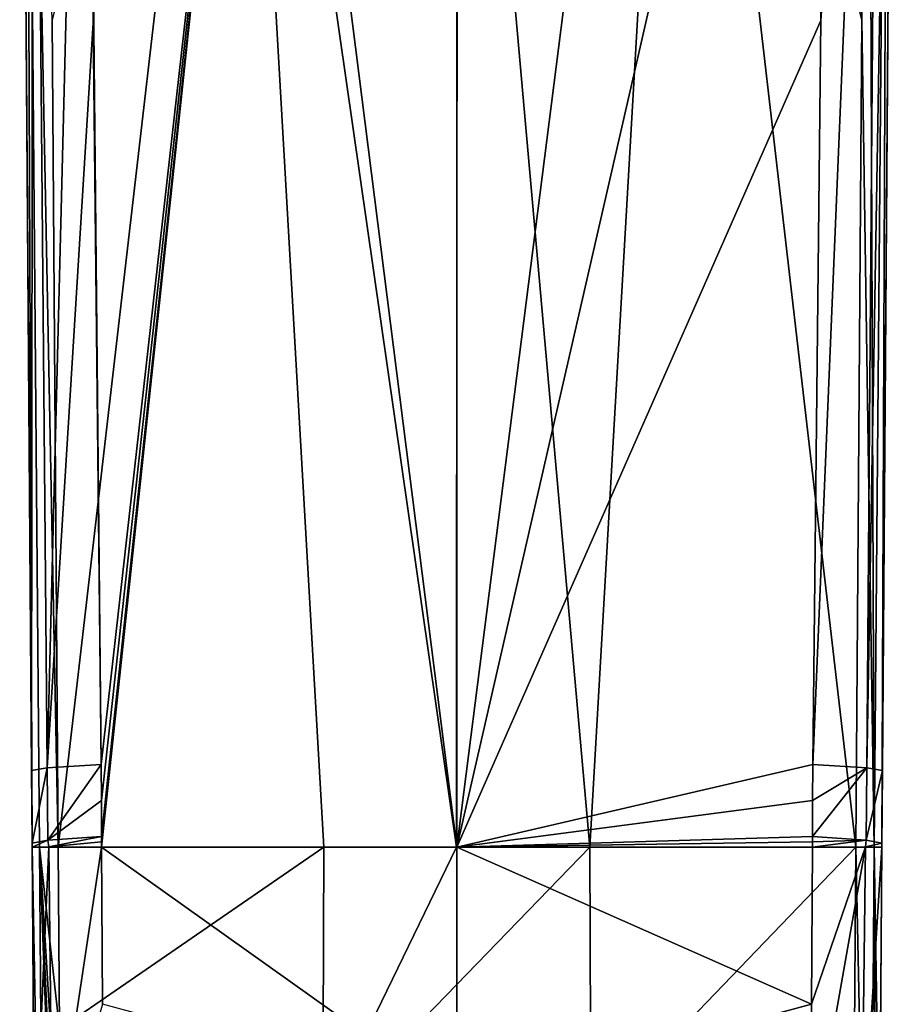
# Model space of a CAD drawing. Header units: millimetres. Extents: x -26 to 30, y -130 to 26.
# Tile 3 of 8: x -19 to 19, y -99 to -56. Entities that reach past the tile are written whole.
import ezdxf

# ---------------------------------------------------------------- set-up
doc = ezdxf.new("R2010")
doc.units = ezdxf.units.MM
doc.header["$LTSCALE"] = 52.148148
for name, color, linetype in [('36', 7, 'CONTINUOUS'), ('37', 7, 'CONTINUOUS'), ('38', 7, 'CONTINUOUS'), ('39', 7, 'CONTINUOUS'), ('40', 7, 'CONTINUOUS'), ('41', 7, 'CONTINUOUS'), ('43', 7, 'CONTINUOUS'), ('44', 7, 'CONTINUOUS'), ('45', 7, 'CONTINUOUS'), ('52', 7, 'CONTINUOUS'), ('54', 7, 'CONTINUOUS'), ('55', 7, 'CONTINUOUS'), ('57', 7, 'CONTINUOUS'), ('58', 7, 'CONTINUOUS'), ('59', 7, 'CONTINUOUS'), ('60', 7, 'CONTINUOUS'), ('61', 7, 'CONTINUOUS'), ('62', 7, 'CONTINUOUS')]:
    doc.layers.add(name, color=color, linetype=linetype)

msp = doc.modelspace()

# ---------------------------------------------------------------- linework, layer by layer
at = {"layer": '36', "linetype": 'CONTINUOUS'}
for points in [[(19.326, -18.131, 105.688), (19.067, -18.404, 106.43), (18.778, -92.472, 105.689), (19.326, -18.131, 105.688)], [(19.067, -18.404, 106.43), (18.16, -19.299, 106.887), (18.43, -92.471, 106.534), (19.067, -18.404, 106.43)], [(18.778, -92.472, 105.689), (19.067, -18.404, 106.43), (18.43, -92.471, 106.534), (18.778, -92.472, 105.689)], [(18.43, -92.471, 106.534), (18.16, -19.299, 106.887), (17.891, -55.881, 106.888), (18.43, -92.471, 106.534)], [(17.622, -92.463, 106.888), (18.43, -92.471, 106.534), (17.891, -55.881, 106.888), (17.622, -92.463, 106.888)]]:
    msp.add_3dface(points, dxfattribs=at)
at = {"layer": '37', "linetype": 'CONTINUOUS'}
for points in [[(19.326, -18.131, 95.684), (19.326, -18.131, 105.688), (18.778, -92.472, 105.689), (19.326, -18.131, 95.684)], [(19.326, -18.131, 95.684), (18.778, -92.472, 105.689), (18.803, -89.071, 95.794), (19.326, -18.131, 95.684)], [(18.803, -89.071, 95.794), (18.778, -92.472, 105.689), (18.779, -92.288, 95.799), (18.803, -89.071, 95.794)], [(18.778, -92.472, 105.689), (18.778, -92.463, 95.799), (18.779, -92.288, 95.799), (18.778, -92.472, 105.689)], [(18.672, -106.851, 95.821), (18.778, -92.472, 105.689), (18.67, -107.055, 105.686), (18.672, -106.851, 95.821)], [(18.778, -92.463, 95.799), (18.778, -92.472, 105.689), (18.672, -106.851, 95.821), (18.778, -92.463, 95.799)]]:
    msp.add_3dface(points, dxfattribs=at)
at = {"layer": '38', "linetype": 'CONTINUOUS'}
for points in [[(15.711, -92.233, 90.076), (15.711, -92.002, 90.075), (18.088, -92.162, 92.857), (15.711, -92.233, 90.076)], [(15.712, -92.463, 90.079), (15.711, -92.233, 90.076), (18.088, -92.162, 92.857), (15.712, -92.463, 90.079)], [(18.052, -92.454, 92.793), (15.712, -92.463, 90.079), (18.088, -92.162, 92.857), (18.052, -92.454, 92.793)], [(18.779, -92.288, 95.799), (18.052, -92.454, 92.793), (18.088, -92.162, 92.857), (18.779, -92.288, 95.799)], [(18.779, -92.288, 95.799), (18.778, -92.463, 95.799), (18.052, -92.454, 92.793), (18.779, -92.288, 95.799)]]:
    msp.add_3dface(points, dxfattribs=at)
at = {"layer": '39', "linetype": 'CONTINUOUS'}
for points in [[(15.722, -88.806, 90.051), (18.107, -88.961, 92.841), (15.715, -90.406, 90.061), (15.722, -88.806, 90.051)], [(18.088, -92.162, 92.857), (15.711, -92.002, 90.075), (18.107, -88.961, 92.841), (18.088, -92.162, 92.857)], [(18.107, -88.961, 92.841), (15.711, -92.002, 90.075), (15.715, -90.406, 90.061), (18.107, -88.961, 92.841)], [(18.803, -89.071, 95.794), (18.088, -92.162, 92.857), (18.107, -88.961, 92.841), (18.803, -89.071, 95.794)], [(18.803, -89.071, 95.794), (18.779, -92.288, 95.799), (18.088, -92.162, 92.857), (18.803, -89.071, 95.794)]]:
    msp.add_3dface(points, dxfattribs=at)
at = {"layer": '40', "linetype": 'CONTINUOUS'}
for points in [[(18.662, -18.814, 92.674), (19.326, -18.131, 95.684), (18.107, -88.961, 92.841), (18.662, -18.814, 92.674)], [(19.326, -18.131, 95.684), (18.803, -89.071, 95.794), (18.107, -88.961, 92.841), (19.326, -18.131, 95.684)], [(18.662, -18.814, 92.674), (18.107, -88.961, 92.841), (15.722, -88.806, 90.051), (18.662, -18.814, 92.674)], [(18.662, -18.814, 92.674), (15.722, -88.806, 90.051), (16.076, -55.92, 90.02), (18.662, -18.814, 92.674)], [(16.408, -20.809, 89.963), (18.662, -18.814, 92.674), (16.076, -55.92, 90.02), (16.408, -20.809, 89.963)]]:
    msp.add_3dface(points, dxfattribs=at)
at = {"layer": '41', "linetype": 'CONTINUOUS'}
for points in [[(-16.408, -20.809, 89.963), (-8.542, -25.086, 85.913), (-15.722, -88.806, 90.051), (-16.408, -20.809, 89.963)], [(-16.075, -56.013, 90.02), (-16.408, -20.809, 89.963), (-15.722, -88.806, 90.051), (-16.075, -56.013, 90.02)], [(8.573, -25.075, 85.923), (16.408, -20.809, 89.963), (-0.001, -92.463, 84.524), (8.573, -25.075, 85.923)], [(16.408, -20.809, 89.963), (16.076, -55.92, 90.02), (-0.001, -92.463, 84.524), (16.408, -20.809, 89.963)], [(-15.722, -88.806, 90.051), (-8.542, -25.086, 85.913), (-15.715, -90.406, 90.061), (-15.722, -88.806, 90.051)], [(-15.715, -90.406, 90.061), (-8.542, -25.086, 85.913), (-15.711, -92.002, 90.074), (-15.715, -90.406, 90.061)], [(-15.711, -92.232, 90.077), (-8.542, -25.086, 85.913), (-15.712, -92.463, 90.079), (-15.711, -92.232, 90.077)], [(-15.712, -92.463, 90.079), (-8.542, -25.086, 85.913), (-0.001, -92.463, 84.524), (-15.712, -92.463, 90.079)], [(-15.711, -92.002, 90.074), (-8.542, -25.086, 85.913), (-15.711, -92.232, 90.077), (-15.711, -92.002, 90.074)], [(-8.542, -25.086, 85.913), (0, -26.5, 84.548), (-0.001, -92.463, 84.524), (-8.542, -25.086, 85.913)], [(0, -26.5, 84.548), (8.573, -25.075, 85.923), (-0.001, -92.463, 84.524), (0, -26.5, 84.548)], [(16.076, -55.92, 90.02), (15.722, -88.806, 90.051), (-0.001, -92.463, 84.524), (16.076, -55.92, 90.02)], [(15.722, -88.806, 90.051), (15.715, -90.406, 90.061), (-0.001, -92.463, 84.524), (15.722, -88.806, 90.051)], [(15.715, -90.406, 90.061), (15.711, -92.002, 90.075), (-0.001, -92.463, 84.524), (15.715, -90.406, 90.061)], [(15.711, -92.002, 90.075), (15.711, -92.233, 90.076), (-0.001, -92.463, 84.524), (15.711, -92.002, 90.075)], [(15.711, -92.233, 90.076), (15.712, -92.463, 90.079), (-0.001, -92.463, 84.524), (15.711, -92.233, 90.076)]]:
    msp.add_3dface(points, dxfattribs=at)
at = {"layer": '43', "linetype": 'CONTINUOUS'}
for points in [[(18.16, -19.299, 106.887), (9.768, -24.634, 107.076), (17.891, -55.881, 106.888), (18.16, -19.299, 106.887)], [(-17.621, -92.463, 106.888), (-9.768, -24.634, 107.076), (-17.891, -55.881, 106.888), (-17.621, -92.463, 106.888)], [(-5.889, -92.463, 107.097), (-9.768, -24.634, 107.076), (-17.621, -92.463, 106.888), (-5.889, -92.463, 107.097)], [(0, -26.5, 107.094), (-9.768, -24.634, 107.076), (-0.02, -92.463, 107.094), (0, -26.5, 107.094)], [(-0.02, -92.463, 107.094), (-9.768, -24.634, 107.076), (-5.889, -92.463, 107.097), (-0.02, -92.463, 107.094)], [(9.768, -24.634, 107.076), (0, -26.5, 107.094), (5.877, -92.463, 107.097), (9.768, -24.634, 107.076)], [(17.622, -92.463, 106.888), (9.768, -24.634, 107.076), (5.877, -92.463, 107.097), (17.622, -92.463, 106.888)], [(9.768, -24.634, 107.076), (17.622, -92.463, 106.888), (17.891, -55.881, 106.888), (9.768, -24.634, 107.076)], [(5.877, -92.463, 107.097), (0, -26.5, 107.094), (-0.02, -92.463, 107.094), (5.877, -92.463, 107.097)]]:
    msp.add_3dface(points, dxfattribs=at)
at = {"layer": '44', "linetype": 'CONTINUOUS'}
for points in [[(-5.889, -92.463, 107.097), (-17.621, -92.463, 106.888), (-17.56, -100.507, 106.887), (-5.889, -92.463, 107.097)], [(-5.93, -104.653, 107.085), (-5.889, -92.463, 107.097), (-17.56, -100.507, 106.887), (-5.93, -104.653, 107.085)], [(5.877, -92.463, 107.097), (-0.02, -92.463, 107.094), (-5.93, -104.653, 107.085), (5.877, -92.463, 107.097)], [(5.918, -104.653, 107.085), (5.877, -92.463, 107.097), (-5.93, -104.653, 107.085), (5.918, -104.653, 107.085)], [(-0.02, -92.463, 107.094), (-5.889, -92.463, 107.097), (-5.93, -104.653, 107.085), (-0.02, -92.463, 107.094)], [(17.622, -92.463, 106.888), (5.877, -92.463, 107.097), (5.918, -104.653, 107.085), (17.622, -92.463, 106.888)], [(17.56, -100.579, 106.887), (17.622, -92.463, 106.888), (5.918, -104.653, 107.085), (17.56, -100.579, 106.887)]]:
    msp.add_3dface(points, dxfattribs=at)
at = {"layer": '45', "linetype": 'CONTINUOUS'}
for points in [[(17.622, -92.463, 106.888), (17.56, -100.579, 106.887), (18.237, -121.238, 106.499), (17.622, -92.463, 106.888)], [(18.43, -92.471, 106.534), (17.622, -92.463, 106.888), (18.237, -121.238, 106.499), (18.43, -92.471, 106.534)], [(18.566, -121.238, 105.673), (18.43, -92.471, 106.534), (18.237, -121.238, 106.499), (18.566, -121.238, 105.673)], [(18.778, -92.472, 105.689), (18.43, -92.471, 106.534), (18.67, -107.055, 105.686), (18.778, -92.472, 105.689)], [(18.43, -92.471, 106.534), (18.566, -121.238, 105.673), (18.67, -107.055, 105.686), (18.43, -92.471, 106.534)]]:
    msp.add_3dface(points, dxfattribs=at)
at = {"layer": '52', "linetype": 'CONTINUOUS'}
for points in [[(-15.712, -92.463, 90.079), (-0.001, -92.463, 84.524), (-0.001, -103.646, 84.637), (-15.712, -92.463, 90.079)], [(-15.712, -92.463, 90.079), (-0.001, -103.646, 84.637), (-15.671, -99.414, 89.879), (-15.712, -92.463, 90.079)], [(-0.001, -92.463, 84.524), (15.712, -92.463, 90.079), (15.67, -99.414, 89.879), (-0.001, -92.463, 84.524)], [(-0.001, -92.463, 84.524), (15.67, -99.414, 89.879), (-0.001, -103.646, 84.637), (-0.001, -92.463, 84.524)], [(15.67, -99.414, 89.879), (15.498, -106.901, 89.656), (-0.001, -103.646, 84.637), (15.67, -99.414, 89.879)]]:
    msp.add_3dface(points, dxfattribs=at)
at = {"layer": '54', "linetype": 'CONTINUOUS'}
for points in [[(18.052, -92.454, 92.793), (15.498, -106.901, 89.656), (15.67, -99.414, 89.879), (18.052, -92.454, 92.793)], [(15.498, -106.901, 89.656), (18.052, -92.454, 92.793), (17.882, -106.911, 92.27), (15.498, -106.901, 89.656)], [(15.712, -92.463, 90.079), (18.052, -92.454, 92.793), (15.67, -99.414, 89.879), (15.712, -92.463, 90.079)], [(18.052, -92.454, 92.793), (18.778, -92.463, 95.799), (17.882, -106.911, 92.27), (18.052, -92.454, 92.793)], [(18.778, -92.463, 95.799), (18.672, -106.851, 95.821), (17.882, -106.911, 92.27), (18.778, -92.463, 95.799)]]:
    msp.add_3dface(points, dxfattribs=at)
at = {"layer": '55', "linetype": 'CONTINUOUS'}
for points in [[(-18.038, -92.454, 92.767), (-18.672, -106.851, 95.821), (-18.778, -92.463, 95.799), (-18.038, -92.454, 92.767)], [(-17.882, -106.911, 92.27), (-18.672, -106.851, 95.821), (-18.038, -92.454, 92.767), (-17.882, -106.911, 92.27)], [(-15.712, -92.463, 90.079), (-17.882, -106.911, 92.27), (-18.038, -92.454, 92.767), (-15.712, -92.463, 90.079)], [(-15.712, -92.463, 90.079), (-15.671, -99.414, 89.879), (-17.882, -106.911, 92.27), (-15.712, -92.463, 90.079)]]:
    msp.add_3dface(points, dxfattribs=at)
at = {"layer": '57', "linetype": 'CONTINUOUS'}
for points in [[(-19.326, -18.131, 105.688), (-19.326, -18.131, 95.684), (-18.803, -89.071, 95.794), (-19.326, -18.131, 105.688)], [(-18.778, -92.463, 95.799), (-19.326, -18.131, 105.688), (-18.779, -92.288, 95.799), (-18.778, -92.463, 95.799)], [(-19.326, -18.131, 105.688), (-18.778, -92.463, 95.799), (-18.778, -92.472, 105.689), (-19.326, -18.131, 105.688)], [(-18.779, -92.288, 95.799), (-19.326, -18.131, 105.688), (-18.803, -89.071, 95.794), (-18.779, -92.288, 95.799)], [(-18.778, -92.463, 95.799), (-18.672, -106.851, 95.821), (-18.778, -92.472, 105.689), (-18.778, -92.463, 95.799)], [(-18.778, -92.472, 105.689), (-18.672, -106.851, 95.821), (-18.67, -107.072, 105.686), (-18.778, -92.472, 105.689)]]:
    msp.add_3dface(points, dxfattribs=at)
at = {"layer": '58', "linetype": 'CONTINUOUS'}
for points in [[(-18.778, -92.463, 95.799), (-18.779, -92.288, 95.799), (-18.088, -92.162, 92.857), (-18.778, -92.463, 95.799)], [(-18.038, -92.454, 92.767), (-18.778, -92.463, 95.799), (-18.088, -92.162, 92.857), (-18.038, -92.454, 92.767)], [(-15.711, -92.002, 90.074), (-18.038, -92.454, 92.767), (-18.088, -92.162, 92.857), (-15.711, -92.002, 90.074)], [(-15.711, -92.002, 90.074), (-15.711, -92.232, 90.077), (-18.038, -92.454, 92.767), (-15.711, -92.002, 90.074)], [(-15.711, -92.232, 90.077), (-15.712, -92.463, 90.079), (-18.038, -92.454, 92.767), (-15.711, -92.232, 90.077)]]:
    msp.add_3dface(points, dxfattribs=at)
at = {"layer": '59', "linetype": 'CONTINUOUS'}
for points in [[(-15.722, -88.806, 90.051), (-18.088, -92.162, 92.857), (-18.107, -88.961, 92.841), (-15.722, -88.806, 90.051)], [(-15.722, -88.806, 90.051), (-15.715, -90.406, 90.061), (-18.088, -92.162, 92.857), (-15.722, -88.806, 90.051)], [(-18.779, -92.288, 95.799), (-18.803, -89.071, 95.794), (-18.107, -88.961, 92.841), (-18.779, -92.288, 95.799)], [(-18.088, -92.162, 92.857), (-18.779, -92.288, 95.799), (-18.107, -88.961, 92.841), (-18.088, -92.162, 92.857)], [(-15.715, -90.406, 90.061), (-15.711, -92.002, 90.074), (-18.088, -92.162, 92.857), (-15.715, -90.406, 90.061)]]:
    msp.add_3dface(points, dxfattribs=at)
at = {"layer": '60', "linetype": 'CONTINUOUS'}
for points in [[(-19.326, -18.131, 95.684), (-18.726, -18.751, 92.812), (-18.803, -89.071, 95.794), (-19.326, -18.131, 95.684)], [(-18.803, -89.071, 95.794), (-18.726, -18.751, 92.812), (-18.107, -88.961, 92.841), (-18.803, -89.071, 95.794)], [(-18.726, -18.751, 92.812), (-16.408, -20.809, 89.963), (-18.107, -88.961, 92.841), (-18.726, -18.751, 92.812)], [(-16.408, -20.809, 89.963), (-16.075, -56.013, 90.02), (-18.107, -88.961, 92.841), (-16.408, -20.809, 89.963)], [(-16.075, -56.013, 90.02), (-15.722, -88.806, 90.051), (-18.107, -88.961, 92.841), (-16.075, -56.013, 90.02)]]:
    msp.add_3dface(points, dxfattribs=at)
at = {"layer": '61', "linetype": 'CONTINUOUS'}
for points in [[(-19.067, -18.403, 106.429), (-19.326, -18.131, 105.688), (-18.778, -92.472, 105.689), (-19.067, -18.403, 106.429)], [(-19.067, -18.403, 106.429), (-17.621, -92.463, 106.888), (-17.891, -55.881, 106.888), (-19.067, -18.403, 106.429)], [(-17.621, -92.463, 106.888), (-19.067, -18.403, 106.429), (-18.453, -92.471, 106.51), (-17.621, -92.463, 106.888)], [(-19.067, -18.403, 106.429), (-18.778, -92.472, 105.689), (-18.453, -92.471, 106.51), (-19.067, -18.403, 106.429)]]:
    msp.add_3dface(points, dxfattribs=at)
at = {"layer": '62', "linetype": 'CONTINUOUS'}
for points in [[(-18.453, -92.471, 106.51), (-18.778, -92.472, 105.689), (-18.227, -121.208, 106.511), (-18.453, -92.471, 106.51)], [(-18.778, -92.472, 105.689), (-18.67, -107.072, 105.686), (-18.227, -121.208, 106.511), (-18.778, -92.472, 105.689)], [(-17.56, -100.507, 106.887), (-17.621, -92.463, 106.888), (-18.453, -92.471, 106.51), (-17.56, -100.507, 106.887)], [(-17.396, -121.177, 106.874), (-17.447, -114.861, 106.881), (-18.453, -92.471, 106.51), (-17.396, -121.177, 106.874)], [(-17.396, -121.177, 106.874), (-18.453, -92.471, 106.51), (-18.227, -121.208, 106.511), (-17.396, -121.177, 106.874)], [(-17.447, -114.861, 106.881), (-17.503, -107.974, 106.885), (-18.453, -92.471, 106.51), (-17.447, -114.861, 106.881)], [(-17.503, -107.974, 106.885), (-17.56, -100.507, 106.887), (-18.453, -92.471, 106.51), (-17.503, -107.974, 106.885)]]:
    msp.add_3dface(points, dxfattribs=at)

doc.saveas('drawing.dxf')
